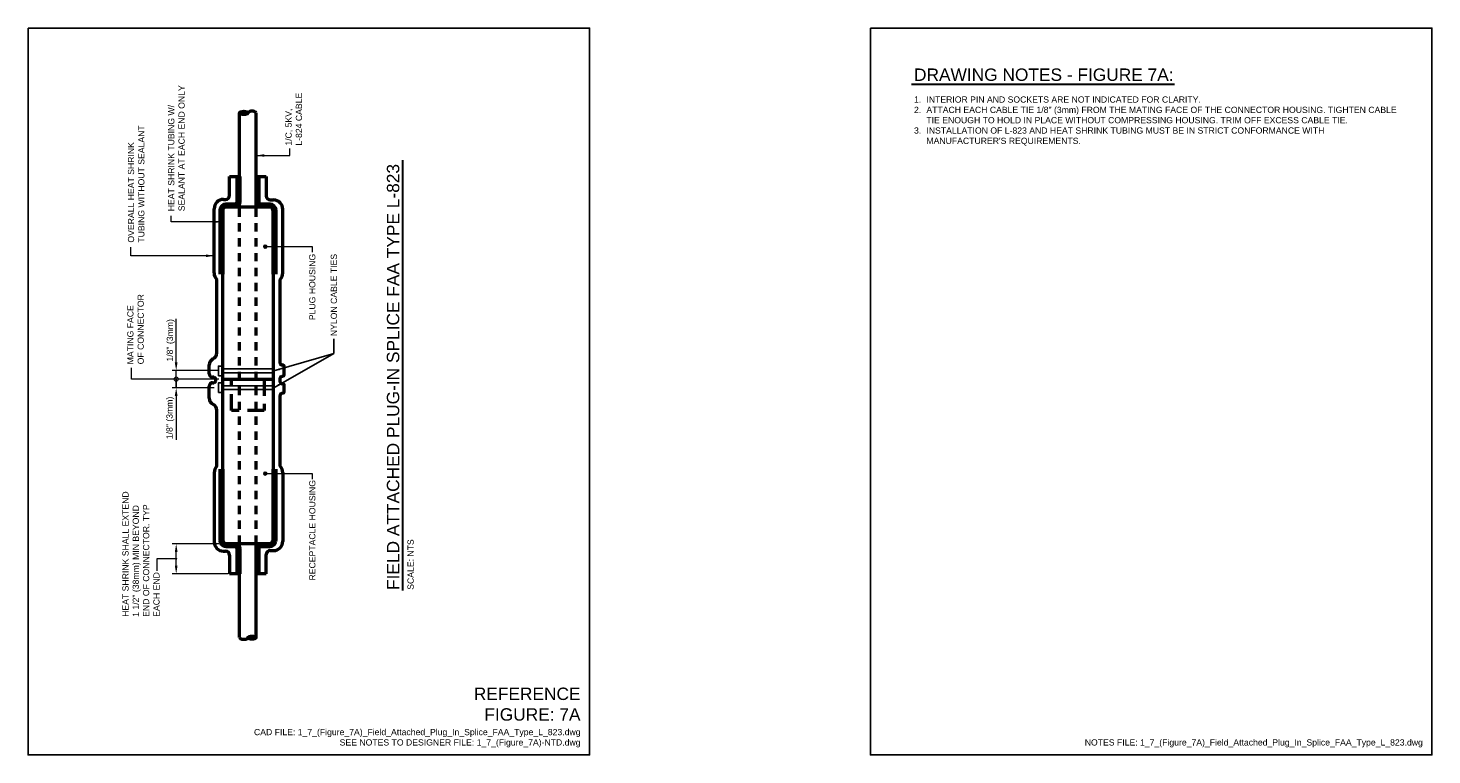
# Model space of a CAD drawing. Header units: inches. Extents: x 0 to 21.3, y 0 to 11.
import ezdxf
from ezdxf.enums import TextEntityAlignment as Align

# ---------------------------------------------------------------- set-up
doc = ezdxf.new("R2010")
doc.units = ezdxf.units.IN
doc.header["$LTSCALE"] = 0.5
doc.header["$MEASUREMENT"] = 0
doc.header["$PDSIZE"] = 2
doc.linetypes.add('DASHED', pattern=[0.75, 0.5, -0.25])
doc.linetypes.add('DASHED2', pattern=[0.375, 0.25, -0.125])
doc.layers.get('0').update_dxf_attribs({"linetype": 'CONTINUOUS', "lineweight": 35})
doc.layers.get('DEFPOINTS').update_dxf_attribs({"linetype": 'CONTINUOUS'})
for name, color, linetype, lineweight in [('E-ANNO-PATT', 8, 'CONTINUOUS', 200), ('E-POWR-CIRC', 83, 'CONTINUOUS', 50), ('E-POWR-DEVC', 23, 'CONTINUOUS', 50), ('G-ANNO-RDME', 5, 'CONTINUOUS', 18)]:
    doc.layers.add(name, color=color, linetype=linetype, lineweight=lineweight)
for name, color, linetype in [('E-DETL-GRPH', 7, 'CONTINUOUS'), ('G-ANNO-DIMS', 7, 'CONTINUOUS'), ('G-ANNO-TEXT', 7, 'CONTINUOUS'), ('G-ANNO-TTLB', 7, 'CONTINUOUS')]:
    doc.layers.add(name, color=color, linetype=linetype)
doc.styles.add('00-E-TITLE-1_1', font='arial.ttf', dxfattribs={"height": 0.1875})
doc.styles.add('01-E-BLDG-1_1', font='arial.ttf', dxfattribs={"height": 0.09375})
doc.styles.add('ANNTEXT', font='simplex.shx')
doc.dimstyles.new('01-E-BLDG-1_1', dxfattribs={"dimtxt": 0.09375, "dimasz": 0.125, "dimexe": 0.0625, "dimexo": 0.0625, "dimgap": 0.0625, "dimtad": 1, "dimdec": 4, "dimzin": 3, "dimdsep": 46, "dimlunit": 4, "dimtxsty": '01-E-BLDG-1_1', "dimcen": 0.0625, "dimclrd": 1, "dimclre": 1, "dimclrt": 256, "dimazin": 0, "dimtfac": 1, "dimtdec": 4, "dimtmove": 1, "dimatfit": 3, "dimfxl": 1, "dimfrac": 2, "dimtolj": 1, "dimtzin": 3, "dimlwd": 0, "dimlwe": 0, "dimarcsym": 0})
doc.dimstyles.new('STANDARD_1_3', dxfattribs={"dimtxt": 0.125, "dimasz": 0.125, "dimexe": 0.0625, "dimexo": 0.0625, "dimgap": 0.0625, "dimtad": 1, "dimdec": 4, "dimzin": 0, "dimdsep": 46, "dimlunit": 4, "dimtxsty": 'ANNTEXT', "dimcen": 0.09, "dimclrt": 2, "dimadec": 0, "dimazin": 0, "dimtfac": 1, "dimtdec": 4, "dimtmove": 2, "dimatfit": 3, "dimfxl": 1, "dimtolj": 1, "dimtzin": 0, "dimarcsym": 0})

# ---------------------------------------------------------------- blocks, each defined once
blk = doc.blocks.new('*D3')
at = {"layer": 'DEFPOINTS', "color": 0, "transparency": 16777216}
for p in [(2.242, 3.195), (2.948, 3.195), (3.09, 2.74)]:
    blk.add_point(p, dxfattribs=at)
at = {"layer": 'G-ANNO-DIMS', "color": 1, "lineweight": 0, "transparency": 16777216}
for p, q in [((2.885, 3.195), (2.18, 3.195)), ((2.242, 2.865), (2.242, 3.07)), ((3.028, 2.74), (2.18, 2.74))]:
    blk.add_line(p, q, dxfattribs=at)
at = {"layer": 'G-ANNO-DIMS', "color": 1, "transparency": 16777216}
for points in [[(2.221, 3.07), (2.263, 3.07), (2.242, 3.195)], [(2.221, 2.865), (2.263, 2.865), (2.242, 2.74)]]:
    blk.add_solid(points, dxfattribs=at)
blk = doc.blocks.new('_DotSmall')
at = {"color": 0, "linetype": 'ByBlock', "const_width": 0.5}
blk.add_lwpolyline([(-0.0625, 0, 1), (0.0625, 0, 1)], format="xyb", close=True, dxfattribs=at)
blk = doc.blocks.new('*D5')
at = {"layer": 'DEFPOINTS', "color": 0, "transparency": 16777216}
for p in [(2.242, 5.687), (2.882, 5.557), (2.948, 5.687)]:
    blk.add_point(p, dxfattribs=at)
at = {"layer": 'G-ANNO-DIMS', "color": 1, "lineweight": 0, "transparency": 16777216}
for p, q in [((2.242, 5.687), (2.242, 5.812)), ((2.885, 5.687), (2.18, 5.687)), ((2.819, 5.557), (2.18, 5.557)), ((2.242, 5.557), (2.242, 5.687)), ((2.242, 5.432), (2.242, 5.307))]:
    blk.add_line(p, q, dxfattribs=at)
at = {"layer": 'G-ANNO-DIMS', "color": 1, "transparency": 16777216}
blk.add_solid([(2.221, 5.432), (2.263, 5.432), (2.242, 5.557)], dxfattribs=at)
at = {"layer": 'G-ANNO-DIMS', "color": 1, "lineweight": 0, "transparency": 16777216, "xscale": 0.125, "yscale": 0.125, "zscale": 0.125, "rotation": 270}
blk.add_blockref('_DotSmall', (2.242, 5.687), dxfattribs=at)
at = {"layer": 'G-ANNO-DIMS', "transparency": 16777216, "insert": (2.155, 5.1), "char_height": 0.09375, "attachment_point": 5, "rotation": 90, "style": '01-E-BLDG-1_1'}
blk.add_mtext('\\A1;1/8" (3mm)', dxfattribs=at)
blk = doc.blocks.new('*D6')
at = {"layer": 'DEFPOINTS', "color": 0, "transparency": 16777216}
for p in [(2.242, 5.816), (2.948, 5.816), (2.882, 5.687)]:
    blk.add_point(p, dxfattribs=at)
at = {"layer": 'G-ANNO-DIMS', "color": 1, "lineweight": 0, "transparency": 16777216}
for p, q in [((2.242, 5.941), (2.242, 6.066)), ((2.885, 5.816), (2.18, 5.816)), ((2.242, 5.687), (2.242, 5.816)), ((2.819, 5.687), (2.18, 5.687)), ((2.242, 5.687), (2.242, 5.562))]:
    blk.add_line(p, q, dxfattribs=at)
at = {"layer": 'G-ANNO-DIMS', "color": 1, "transparency": 16777216}
blk.add_solid([(2.221, 5.941), (2.263, 5.941), (2.242, 5.816)], dxfattribs=at)
at = {"layer": 'G-ANNO-DIMS', "color": 1, "lineweight": 0, "transparency": 16777216, "xscale": 0.125, "yscale": 0.125, "zscale": 0.125, "rotation": 90}
blk.add_blockref('_DotSmall', (2.242, 5.687), dxfattribs=at)
at = {"layer": 'G-ANNO-DIMS', "transparency": 16777216, "insert": (2.161, 6.274), "char_height": 0.09375, "attachment_point": 5, "rotation": 90, "style": '01-E-BLDG-1_1'}
blk.add_mtext('\\A1;1/8" (3mm)', dxfattribs=at)
blk = doc.blocks.new('G-DBRK')
at = {"color": 0, "linetype": 'ByBlock', "lineweight": -2}
blk.add_ellipse((0, -0.25), major_axis=(0, -0.25), ratio=0.4, dxfattribs=at)
blk.add_ellipse((0, -0.75), major_axis=(0, -0.25), ratio=0.4, start_param=0, end_param=3.141593, dxfattribs=at)
blk = doc.blocks.new('G-TDT1')
at = {"linetype": 'ByBlock', "lineweight": -2}
h = blk.add_hatch(color=256, dxfattribs=at)
edge = h.paths.add_edge_path()
edge.add_arc((0, 0), 0.0222, 0, 360)
at = {"color": 0, "linetype": 'ByBlock', "lineweight": -2}
blk.add_circle((0, 0), 0.0222, dxfattribs=at)

msp = doc.modelspace()

# ---------------------------------------------------------------- linework, layer by layer
at = {"layer": 'E-ANNO-PATT'}
for points in [[(2.92785, 7.27494), (2.92785, 8.24641, -0.41421356), (2.99785, 8.31641), (3.13276, 8.31641, 0.41421356), (3.18276, 8.36641), (3.18276, 8.75158)], [(3.47276, 8.75158), (3.47276, 8.36641, 0.41421356), (3.52276, 8.31641), (3.65774, 8.31641, -0.41421356), (3.72774, 8.24641), (3.72774, 7.27494)], [(3.18276, 2.74), (3.18276, 3.12518, 0.41421356), (3.13276, 3.17518), (2.99785, 3.17518, -0.41421356), (2.92785, 3.24518), (2.92785, 4.32669)], [(3.72774, 4.32669), (3.72774, 3.24518, -0.41421356), (3.65774, 3.17518), (3.52276, 3.17518, 0.41421356), (3.47276, 3.12518), (3.47276, 2.74)]]:
    msp.add_lwpolyline(points, format="xyb", dxfattribs=at)
at = {"layer": 'E-DETL-GRPH'}
for points in [[(2.88157, 5.73871), (2.88157, 5.88458), (2.94406, 5.88458), (2.94406, 5.73871)], [(2.94406, 5.78247), (2.94406, 5.84082), (3.71896, 5.84082), (3.71896, 5.78247)], [(2.88157, 5.48448), (2.88157, 5.63035), (2.94406, 5.63035), (2.94406, 5.48448)], [(2.94406, 5.52824), (2.94406, 5.58659), (3.71896, 5.58659), (3.71896, 5.52824)]]:
    msp.add_lwpolyline(points, close=True, dxfattribs=at)
at = {"layer": 'E-POWR-CIRC'}
for p, q in [((3.20276, 8.29641), (3.20276, 9.71693)), ((3.45276, 8.29641), (3.45276, 9.71693)), ((3.20276, 1.77466), (3.20276, 3.19518)), ((3.45276, 1.77466), (3.45276, 3.19518))]:
    msp.add_line(p, q, dxfattribs=at)
at = {"layer": 'E-POWR-CIRC', "linetype": 'DASHED2'}
for p, q in [((3.20276, 3.19518), (3.20276, 8.29641)), ((3.45276, 3.19518), (3.45276, 8.29641))]:
    msp.add_line(p, q, dxfattribs=at)
at = {"layer": 'E-POWR-DEVC'}
for p, q in [((3.04986, 8.75158), (3.20276, 8.75158)), ((3.04986, 8.46684), (3.04986, 8.75158)), ((3.45276, 8.75158), (3.60566, 8.75158)), ((3.60566, 8.75158), (3.60566, 8.45851)), ((2.95699, 8.40727), (2.99029, 8.40727)), ((3.66523, 8.39894), (3.71519, 8.39894)), ((2.81656, 7.29422), (2.81656, 8.26684)), ((3.85562, 7.29408), (3.85562, 8.26019)), ((2.85699, 6.08294), (2.85699, 7.19563)), ((3.81519, 5.93125), (3.81519, 7.19563)), ((2.74034, 5.7662), (2.74034, 5.90113)), ((3.84768, 5.90125), (3.84519, 5.90125)), ((3.87768, 5.76032), (3.87768, 5.87125)), ((2.74034, 5.39791), (2.74034, 5.58285)), ((2.81033, 5.7162), (2.79034, 5.7162)), ((2.79034, 5.63285), (2.81033, 5.63285)), ((2.84033, 5.66285), (2.84033, 5.6862)), ((3.81519, 5.64785), (3.81519, 5.70037)), ((3.84768, 5.61785), (3.84519, 5.61785)), ((3.87768, 5.50193), (3.87768, 5.58785)), ((3.81519, 4.37018), (3.81519, 5.44198)), ((2.85699, 4.37002), (2.85699, 5.21611)), ((2.81672, 4.27173), (2.81656, 3.22523)), ((3.85562, 4.27173), (3.85562, 3.23188)), ((2.95699, 3.0848), (2.99029, 3.0848)), ((3.04986, 3.02523), (3.04986, 2.74049)), ((3.60566, 2.74049), (3.60566, 3.03356)), ((3.66523, 3.09313), (3.71519, 3.09313)), ((3.20276, 2.74049), (3.04986, 2.74049)), ((3.60566, 2.74049), (3.45276, 2.74049))]:
    msp.add_line(p, q, dxfattribs=at)
at = {"layer": 'E-POWR-DEVC', "linetype": 'Continuous'}
msp.add_line((2.94785, 5.68661), (3.70774, 5.68661), dxfattribs=at)
at = {"layer": 'E-POWR-DEVC'}
msp.add_lwpolyline([(2.94785, 3.24518), (2.94785, 8.24641, -0.41421356), (2.99785, 8.29641), (3.65774, 8.29641, -0.41421356), (3.70774, 8.24641), (3.70774, 3.24518, -0.41421356), (3.65774, 3.19518), (2.99785, 3.19518, -0.41421356)], format="xyb", close=True, dxfattribs=at)
at = {"layer": 'E-POWR-DEVC', "linetype": 'DASHED'}
msp.add_lwpolyline([(3.0803, 5.2115), (3.0803, 5.68661), (3.5719, 5.68661), (3.5719, 5.2115)], close=True, dxfattribs=at)
at = {"layer": 'E-POWR-DEVC'}
msp.add_lwpolyline([(3.5719, 5.68745), (3.5719, 5.68745), (3.5719, 5.68745), (3.5719, 5.68745)], close=True, dxfattribs=at)
for centre, radius, start, end in [((2.95699, 8.26684), 0.14043, 90, 180), ((2.99029, 8.46684), 0.05957, 270, 0), ((3.66523, 8.45851), 0.05957, 180, 270), ((3.71519, 8.25851), 0.14043, 0, 90), ((2.95699, 7.29422), 0.14043, 180, 224.594129), ((3.71519, 7.29422), 0.14043, 315.405871, 0), ((2.84034, 5.90113), 0.1, 114.629371, 180), ((2.75699, 6.08294), 0.1, 294.629371, 0), ((2.79034, 5.7662), 0.05, 180, 270), ((3.84519, 5.93125), 0.03, 180, 270), ((3.84768, 5.76032), 0.03, 267.620205, 0), ((3.84768, 5.87125), 0.03, 0, 90), ((2.79034, 5.58285), 0.05, 90, 180), ((2.81033, 5.6862), 0.03, 0, 90), ((2.81033, 5.66285), 0.03, 270, 0), ((3.84519, 5.70037), 0.03, 87.620205, 180), ((3.84519, 5.64785), 0.03, 180, 270), ((3.84768, 5.64785), 0.03, 270, 270), ((3.84768, 5.58785), 0.03, 0, 90), ((2.84034, 5.39791), 0.1, 180, 245.370629), ((3.84519, 5.44198), 0.03, 87.620205, 180), ((3.84768, 5.50193), 0.03, 267.620205, 0), ((2.75699, 5.21611), 0.1, 0, 65.370629), ((2.95715, 4.27159), 0.14043, 135.405871, 180), ((3.71519, 4.27159), 0.14043, 0, 44.594129), ((2.95699, 3.22523), 0.14043, 180, 270), ((3.71519, 3.23356), 0.14043, 270, 0), ((2.99029, 3.02523), 0.05957, 0, 90), ((3.66523, 3.03356), 0.05957, 90, 180)]:
    msp.add_arc(centre, radius, start, end, dxfattribs=at)
at = {"layer": 'G-ANNO-DIMS', "color": 1, "lineweight": 0}
for p, q in [((2.24211, 6.06581), (2.24211, 6.60138)), ((2.24211, 5.30742), (2.24211, 4.7669))]:
    msp.add_line(p, q, dxfattribs=at)
at = {"layer": 'G-ANNO-DIMS', "color": 1, "lineweight": 0, "flags": 128}
for points in [[(3.58963, 7.69246), (4.30091, 7.69246), (4.30091, 7.60655)], [(3.58963, 4.25813), (4.30091, 4.25813), (4.30091, 4.17222)]]:
    msp.add_lwpolyline(points, dxfattribs=at)
at = {"layer": 'G-ANNO-DIMS', "color": 1, "lineweight": 0}
msp.add_circle((2.24211, 5.68661), 0.00781, dxfattribs=at)
at = {"layer": 'G-ANNO-TEXT', "linetype": 'Continuous', "lineweight": 30}
for p, q in [((13.3713, 10.14903), (17.35235, 10.14903)), ((5.67039, 2.48867), (5.67039, 9.00118))]:
    msp.add_line(p, q, dxfattribs=at)
at = {"layer": 'G-ANNO-TEXT', "color": 1, "lineweight": 0}
for p, q in [((1.56618, 5.68661), (1.56618, 5.85826)), ((2.17961, 5.68661), (1.56618, 5.68661))]:
    msp.add_line(p, q, dxfattribs=at)
at = {"layer": 'G-ANNO-TTLB'}
for points in [[(0, 11), (8.5, 11), (8.5, 0), (0, 0)], [(12.75, 11), (21.25, 11), (21.25, 0), (12.75, 0)]]:
    msp.add_lwpolyline(points, close=True, dxfattribs=at)

# ---------------------------------------------------------------- block references
at = {"layer": 'E-POWR-CIRC', "xscale": 0.25, "yscale": 0.25, "zscale": 0.25}
for p, rotation in [((3.20276, 9.71693), 90), ((3.45276, 1.77466), 269.9999999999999)]:
    msp.add_blockref('G-DBRK', p, dxfattribs=dict(at, rotation=rotation))
at = {"layer": 'G-ANNO-TEXT', "rotation": 90}
for p in [(3.58963, 7.69246), (3.58963, 4.25813)]:
    msp.add_blockref('G-TDT1', p, dxfattribs=at)

# ---------------------------------------------------------------- texts
at = {"layer": 'G-ANNO-RDME', "attachment_point": 9}
for s, insert, char_height, width, style in [('REFERENCE FIGURE: 7A', (8.36242, 0.51589), 0.1875, 1.6154928, '00-E-TITLE-1_1'), ('CAD FILE: 1_7_(Figure_7A)_Field_Attached_Plug_In_Splice_FAA_Type_L_823.dwg\\PSEE NOTES TO DESIGNER FILE: 1_7_(Figure_7A)-NTD.dwg', (8.36242, 0.11416), 0.09375, 5.4635293, '01-E-BLDG-1_1'), ('NOTES FILE: 1_7_(Figure_7A)_Field_Attached_Plug_In_Splice_FAA_Type_L_823.dwg', (21.11242, 0.11416), 0.09375, 7.0264495, '01-E-BLDG-1_1')]:
    msp.add_mtext(s, dxfattribs=dict(at, insert=insert, char_height=char_height, width=width, style=style))
at = {"layer": 'G-ANNO-TEXT', "style": '00-E-TITLE-1_1'}
msp.add_text('DRAWING NOTES - FIGURE 7A:', height=0.1875, dxfattribs=at).set_placement((13.41045, 10.1447), align=Align.BOTTOM_LEFT)
msp.add_text('FIELD ATTACHED PLUG-IN SPLICE FAA TYPE L-823', height=0.1875, rotation=90, dxfattribs=at).set_placement((5.67472, 2.49615), align=Align.BOTTOM_LEFT)
at = {"layer": 'G-ANNO-TEXT', "style": '01-E-BLDG-1_1'}
msp.add_text('SCALE: NTS', height=0.09375, rotation=90, dxfattribs=at).set_placement((5.74328, 2.49909), align=Align.TOP_LEFT)
at = {"layer": 'G-ANNO-TEXT', "char_height": 0.09375, "attachment_point": 1, "rotation": 90, "style": '01-E-BLDG-1_1'}
for s, insert, width in [('1/C, 5KV, L-824 CABLE', (3.89637, 9.22058), 0.8875151), ('HEAT SHRINK TUBING W/ SEALANT AT EACH END ONLY', (2.12017, 8.22824), 1.9261292), ('OVERALL HEAT SHRINK TUBING WITHOUT SEALANT', (1.51124, 7.75324), 1.9261292), ('PLUG HOUSING', (4.25536, 6.57972), 1.5321728), ('NYLON CABLE TIES', (4.58196, 6.33791), 1.3352478), ('MATING FACE OF CONNECTOR', (1.50141, 5.91141), 1.077442), ('HEAT SHRINK SHALL EXTEND 1 1/2" (38mm) MIN BEYOND END OF CONNECTOR. TYP EACH END', (1.42721, 2.08986), 1.9073644), ('RECEPTACLE HOUSING', (4.25536, 2.63969), 1.5321728)]:
    msp.add_mtext(s, dxfattribs=dict(at, insert=insert, width=width))
at = {"layer": 'G-ANNO-TEXT', "insert": (13.41045, 9.96565), "char_height": 0.09375, "width": 7.4237884, "attachment_point": 1, "style": '01-E-BLDG-1_1'}
msp.add_mtext('\\pi-0.1875,l0.1875,t0.1875;1.^IINTERIOR PIN AND SOCKETS ARE NOT INDICATED FOR CLARITY.\\P2.^IATTACH EACH CABLE TIE 1/8" (3mm) FROM THE MATING FACE OF THE CONNECTOR HOUSING. TIGHTEN CABLE TIE ENOUGH TO HOLD IN PLACE WITHOUT COMPRESSING HOUSING. TRIM OFF EXCESS CABLE TIE.\\P3.^IINSTALLATION OF L-823 AND HEAT SHRINK TUBING MUST BE IN STRICT CONFORMANCE WITH MANUFACTURER\'S REQUIREMENTS.', dxfattribs=at)

# ---------------------------------------------------------------- dimensions: what is measured, and where the dimension line sits
at = {"layer": 'G-ANNO-DIMS'}
for base, p1, p2, override, picture, middle in [((2.24211, 5.81581), (2.88157, 5.68661), (2.94785, 5.81581), {"dimblk1": 'DotSmall', "dimsah": 1}, '*D6', (2.28535, 6.27401)), ((2.24211, 5.68661), (2.88157, 5.55742), (2.94785, 5.68661), {"dimblk2": 'DotSmall', "dimsah": 1}, '*D5', (2.27945, 5.10017))]:
    dim = msp.add_linear_dim(base=base, p1=p1, p2=p2, angle=90, text='1/8" (3mm)', dimstyle='01-E-BLDG-1_1', override=override, dxfattribs=at)
    dim.commit()
    dim.dimension.update_dxf_attribs({"geometry": picture, "text_midpoint": middle, "dimtype": 160})
dim = msp.add_linear_dim(base=(2.24211, 3.19518), p1=(3.09029, 2.74049), p2=(2.94785, 3.19518), angle=90, text=' ', dimstyle='01-E-BLDG-1_1', dxfattribs=at)
dim.commit()
dim.dimension.update_dxf_attribs({"geometry": '*D3', "text_midpoint": (2.24211, 2.96783)})

# ---------------------------------------------------------------- leaders
at = {"layer": 'G-ANNO-DIMS', "color": 1, "lineweight": 0}
for points in [[(3.45276, 9.07177), (3.96385, 9.07177), (3.96385, 9.17926)], [(2.92785, 8.06717), (2.16655, 8.06717), (2.16655, 8.16001)]]:
    msp.add_leader(points, dimstyle='01-E-BLDG-1_1', override={"dimgap": 0.0625, "dimtad": 0}, dxfattribs=at)
at = {"layer": 'G-ANNO-TEXT'}
for points, dimstyle, override in [([(2.81656, 7.55394), (1.55761, 7.55394), (1.55761, 7.68501)], '01-E-BLDG-1_1', {"dimgap": 0.0625, "dimtad": 0}), ([(3.71896, 5.81164), (4.62802, 6.07756), (4.62802, 6.29876)], 'STANDARD_1_3', {"dimasz": 0.09375, "dimclrd": 1}), ([(3.71896, 5.55742), (4.62802, 6.07756), (4.62802, 6.29876)], 'STANDARD_1_3', {"dimasz": 0.09375, "dimclrd": 1}), ([(2.24211, 2.96912), (1.95136, 2.96912), (1.95136, 2.78476)], '01-E-BLDG-1_1', {"dimldrblk": 'DotSmall'})]:
    msp.add_leader(points, dimstyle=dimstyle, override=override, dxfattribs=at)

doc.saveas('drawing.dxf')
